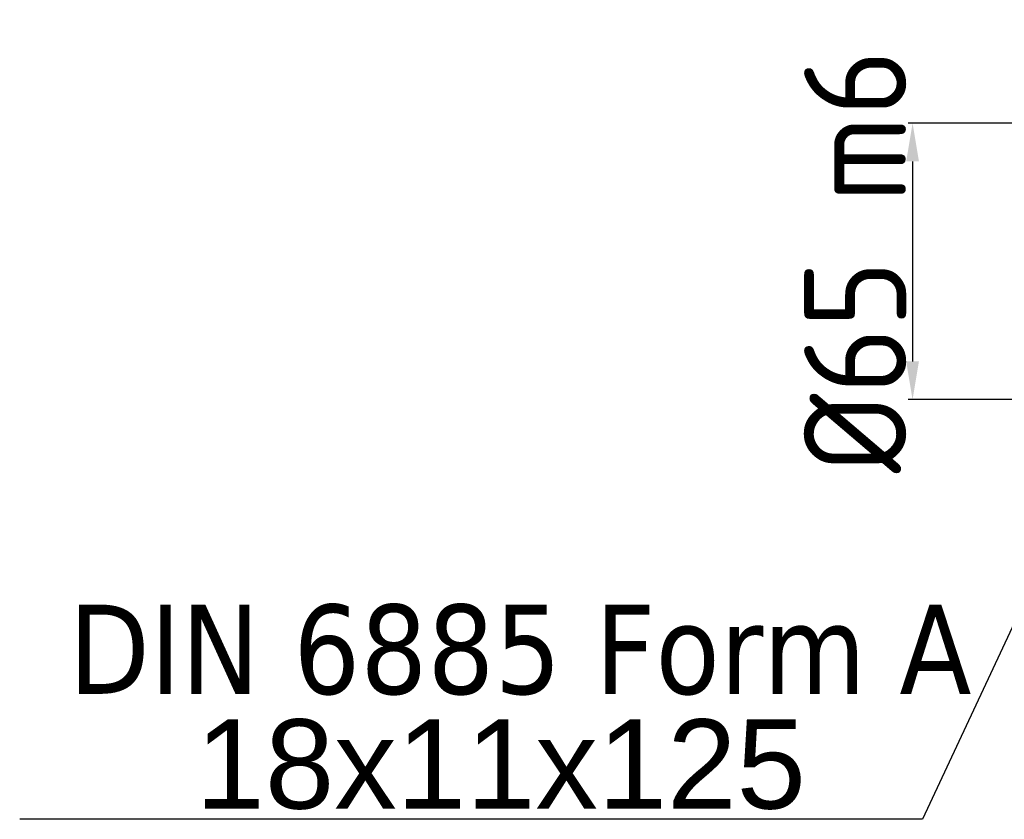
# Model space of a CAD drawing. Header units: millimetres. Extents: x -2791 to 2004, y -1887 to 1428.
# Tile 11 of 20: x -2206 to -1975, y -352 to -164. Entities that reach past the tile are written whole.
import ezdxf

# ---------------------------------------------------------------- set-up
doc = ezdxf.new("R2010")
doc.units = ezdxf.units.MM
doc.layers.add('AM_REFDIM', color=4, linetype='Continuous', lineweight=25)
doc.styles.add('ACISOGDT', font='isocp.shx')
doc.styles.get("Standard").update_dxf_attribs({"font": 'arial.ttf', "height": 5})
doc.dimstyles.new('AM_ISO$0', dxfattribs={"dimtxt": 24, "dimasz": 9, "dimexe": 1, "dimexo": 1, "dimgap": 1.5, "dimtad": 1, "dimtoh": 1, "dimdsep": 46, "dimtxsty": 'ACISOGDT', "dimcen": 0, "dimclrd": 3, "dimclre": 3, "dimclrt": 2, "dimadec": 0, "dimazin": 2, "dimtp": 0.1, "dimtm": 0.1, "dimtfac": 0.71, "dimtmove": 0, "dimatfit": 3, "dimfxl": 1, "dimlwd": -1, "dimlwe": -1, "dimarcsym": 0})

# ---------------------------------------------------------------- blocks, each defined once
blk = doc.blocks.new('*D72')
at = {"layer": 'AM_REFDIM', "color": 3, "transparency": 16777216}
for p, q in [((-1963.41, -188.53), (-1997.33, -188.53)), ((-1996.33, -197.53), (-1996.33, -244.53)), ((-1963.41, -253.53), (-1997.33, -253.53))]:
    blk.add_line(p, q, dxfattribs=at)
for points in [[(-1997.83, -197.53), (-1994.83, -197.53), (-1996.33, -188.53)], [(-1997.83, -244.53), (-1994.83, -244.53), (-1996.33, -253.53)]]:
    blk.add_solid(points, dxfattribs=at)
at = {"layer": 'Defpoints', "color": 0, "transparency": 16777216}
for p in [(-1962.41, -188.53), (-1996.33, -253.53), (-1962.41, -253.53)]:
    blk.add_point(p, dxfattribs=at)
at = {"layer": 'AM_REFDIM', "color": 2, "transparency": 16777216, "insert": (-2009.83, -221.03), "char_height": 24, "attachment_point": 5, "rotation": 90, "style": 'ACISOGDT'}
blk.add_mtext('%%c65{}{\\C2; m6}', dxfattribs=at)

msp = doc.modelspace()

# ---------------------------------------------------------------- linework, layer by layer
at = {"layer": 'AM_REFDIM', "color": 3}
for p, q in [((-1935.237, -226.435), (-1994.027, -352.187)), ((-1994.027, -352.187), (-2206.292, -352.187))]:
    msp.add_line(p, q, dxfattribs=at)

# ---------------------------------------------------------------- texts
at = {"layer": 'AM_REFDIM', "color": 2, "lineweight": 9, "char_height": 21, "attachment_point": 9}
for s, insert in [('{\\fTahoma|b0|i0|c162|p32;\\C2;DIN 6885 Form A}', (-1982.486, -323.115)), ('{\\fArial|b0|i0|c162|p34;\\C2;18\\fArial|b0|i0|c0|p34;x11x12\\fArial|b0|i0|c162|p34;5}', (-2021.412, -349.977))]:
    msp.add_mtext(s, dxfattribs=dict(at, insert=insert))

# ---------------------------------------------------------------- dimensions: what is measured, and where the dimension line sits
at = {"layer": 'AM_REFDIM'}
dim = msp.add_linear_dim(base=(-1996.33, -253.534), p1=(-1962.412, -188.534), p2=(-1962.412, -253.534), angle=90, text='%%c<>{}{\\C2; m6}', dimstyle='AM_ISO$0', override={"dimlfac": -1, "dimadec": 1, "dimtdec": 3}, dxfattribs=at)
dim.commit()
dim.dimension.update_dxf_attribs({"geometry": '*D72', "text_midpoint": (-1996.33, -221.034), "dimtype": 160})

doc.saveas('drawing.dxf')
